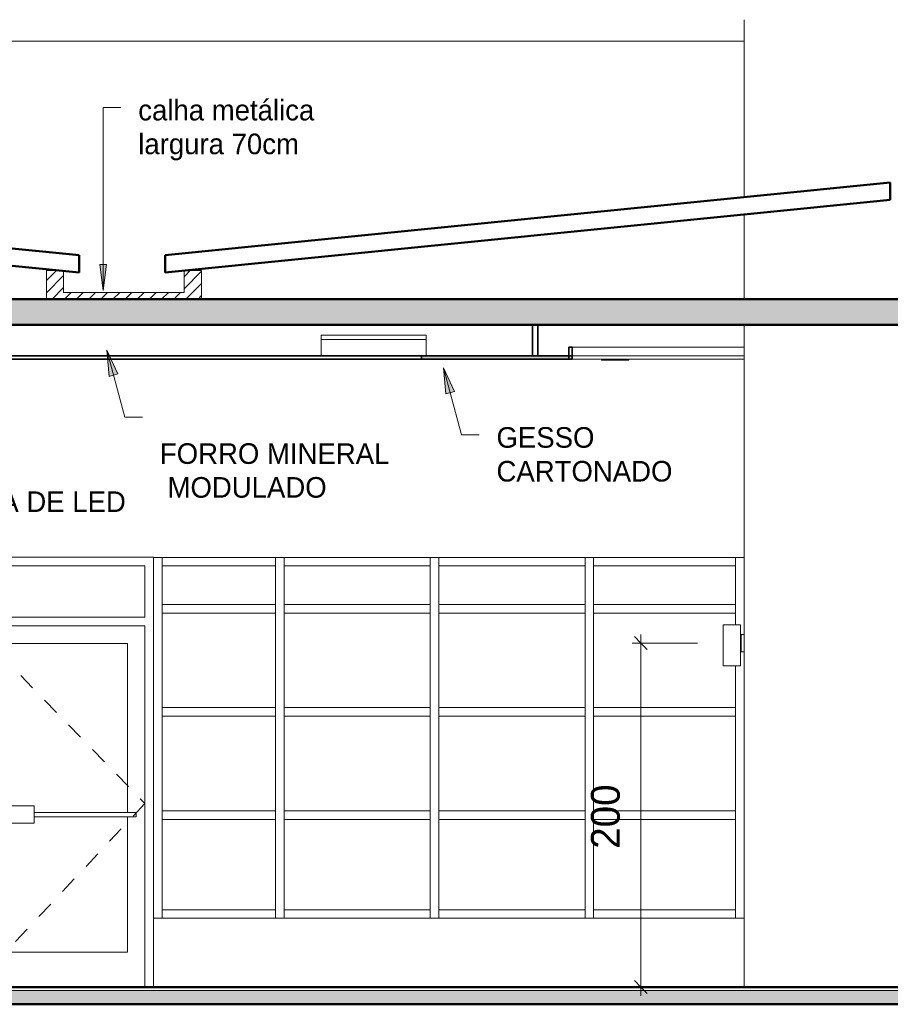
# Model space of a CAD drawing. Header units: metres. Extents: x -31 to 126, y -34 to 31.
# Tile 98 of 104: x 98.78 to 103.84, y -0.1 to 5.62. Entities that reach past the tile are written whole.
import ezdxf

# ---------------------------------------------------------------- set-up
doc = ezdxf.new("R2010")
doc.units = ezdxf.units.M
doc.linetypes.add('Dash', pattern=[0.00635, 0.003175, -0.003175])
for name, color, linetype, lineweight in [('A-ANNO-DIMS', 211, 'Continuous', 9), ('A-ANNO-DIMS-50', 211, 'Continuous', 9), ('A-CLNG', 13, 'Continuous', 18), ('A-CLNG-PATT', 13, 'Continuous', 18), ('A-DETL', 90, 'Continuous', 18), ('A-DETL-GENF', 92, 'Continuous', 18), ('A-DOOR', 31, 'Continuous', 18), ('A-DOOR-FRAM', 31, 'Continuous', 25), ('A-FLOR', 192, 'Continuous', 18), ('A-FLOR-MCUT', 51, 'Continuous', 18), ('A-FLOR-PATT', 8, 'Continuous', 50), ('A-GLAZ-CURT', 52, 'Continuous', 18), ('A-GLAZ-CWMG', 51, 'Continuous', 18), ('A-ROOF', 132, 'Continuous', 18), ('A-WALL', 113, 'Continuous', 18), ('E-LITE-EQPM', 33, 'Continuous', 18), ('G-ANNO-TEXT', 231, 'Continuous', 9)]:
    doc.layers.add(name, color=color, linetype=linetype, lineweight=lineweight)
doc.styles.add('Century Gothic_5', font='GOTHIC.TTF', dxfattribs={"height": 0.119759})
doc.styles.add('Century Gothic_8', font='GOTHIC.TTF', dxfattribs={"height": 0.167663})
doc.dimstyles.new('_Cotas_detalhamento_3_5_mm_2', dxfattribs={"dimscale": 0.3048, "dimtxt": 0.175, "dimasz": 0.246063, "dimexe": 0.164042, "dimexo": 0.492126, "dimgap": 0.246063, "dimtad": 1, "dimdec": 0, "dimlfac": 100, "dimzin": 0, "dimdsep": 46, "dimtxsty": 'Century Gothic_8', "dimblk1": 'OBLIQUE', "dimblk2": 'OBLIQUE', "dimsah": 1, "dimcen": 0.09, "dimdle": 0.164042, "dimazin": 0, "dimtfac": 1, "dimtdec": 4, "dimtix": 1, "dimtmove": 0, "dimatfit": 3, "dimfxl": 1, "dimtvp": 1, "dimtolj": 1, "dimtzin": 0, "dimarcsym": 2})

# ---------------------------------------------------------------- blocks, each defined once
blk = doc.blocks.new('Painel do sistema - Envidraçado-967534-ACUSTICO -CORTE 2')
at = {"layer": 'A-GLAZ-CURT'}
for p, q in [((-20.3273, 0.975), (-21.1523, 0.975)), ((-21.1523, 0.975), (-21.1523, 0.45)), ((-20.3273, 0.45), (-20.3273, 0.975)), ((-21.1523, 0.45), (-20.3273, 0.45))]:
    blk.add_line(p, q, dxfattribs=at)
blk = doc.blocks.new('Painel do sistema - Envidraçado-967535-ACUSTICO -CORTE 2')
at = {"layer": 'A-GLAZ-CURT'}
for p, q in [((-21.2023, 0.975), (-22.0523, 0.975)), ((-22.0523, 0.975), (-22.0523, 0.45)), ((-21.2023, 0.45), (-21.2023, 0.975)), ((-22.0523, 0.45), (-21.2023, 0.45))]:
    blk.add_line(p, q, dxfattribs=at)
blk = doc.blocks.new('Painel do sistema - Envidraçado-2558240-ACUSTICO -CORTE 2')
at = {"layer": 'A-GLAZ-CURT'}
for p, q in [((-23.0023, 0.975), (-23.6613, 0.975)), ((-23.6613, 0.975), (-23.6613, 0.45)), ((-23.0023, 0.45), (-23.0023, 0.975)), ((-23.6613, 0.45), (-23.0023, 0.45))]:
    blk.add_line(p, q, dxfattribs=at)
blk = doc.blocks.new('Montante retangular - 50 x 150 mm-1801392-ACUSTICO -CORTE 2')
at = {"layer": 'A-GLAZ-CWMG'}
for p, q in [((-20.3273, 2.4486), (-20.3273, 2.4986)), ((-20.3273, 2.2), (-20.3273, 2.225))]:
    blk.add_line(p, q, dxfattribs=at)
blk = doc.blocks.new('Montante retangular - 50 x 150 mm-967405-ACUSTICO -CORTE 2')
at = {"layer": 'A-GLAZ-CWMG'}
for p, q in [((-14.4856, 1), (-14.4856, 0.975)), ((-14.4356, 1), (-14.4356, 0.975)), ((-14.4856, 0.45), (-14.4856, 0.4)), ((-14.4356, 0.45), (-14.4356, 0.4))]:
    blk.add_line(p, q, dxfattribs=at)
blk = doc.blocks.new('Painel do sistema - Envidraçado-1801393-ACUSTICO -CORTE 2')
at = {"layer": 'A-GLAZ-CURT'}
for p, q in [((-20.3273, 2.4486), (-21.1523, 2.4486)), ((-21.1523, 2.4486), (-21.1523, 2.225)), ((-20.3273, 2.225), (-20.3273, 2.4486)), ((-21.1523, 2.225), (-20.3273, 2.225))]:
    blk.add_line(p, q, dxfattribs=at)
blk = doc.blocks.new('Painel do sistema - Envidraçado-1801394-ACUSTICO -CORTE 2')
at = {"layer": 'A-GLAZ-CURT'}
for p, q in [((-21.2023, 2.4486), (-22.0523, 2.4486)), ((-22.0523, 2.4486), (-22.0523, 2.225)), ((-21.2023, 2.225), (-21.2023, 2.4486)), ((-22.0523, 2.225), (-21.2023, 2.225))]:
    blk.add_line(p, q, dxfattribs=at)
blk = doc.blocks.new('Painel do sistema - Envidraçado-2558242-ACUSTICO -CORTE 2')
at = {"layer": 'A-GLAZ-CURT'}
for p, q in [((-23.0023, 2.4486), (-23.6613, 2.4486)), ((-23.6613, 2.4486), (-23.6613, 2.225)), ((-23.0023, 2.225), (-23.0023, 2.4486)), ((-23.6613, 2.225), (-23.0023, 2.225))]:
    blk.add_line(p, q, dxfattribs=at)
blk = doc.blocks.new('Montante retangular - 50 x 150 mm-967426-ACUSTICO -CORTE 2')
at = {"layer": 'A-GLAZ-CWMG'}
for p, q in [((-13.6773, 2.175), (-13.6773, 2.2)), ((-13.6773, 1.6), (-13.6773, 1.625))]:
    blk.add_line(p, q, dxfattribs=at)
blk = doc.blocks.new('Montante retangular - 50 x 150 mm-1801390-ACUSTICO -CORTE 2')
at = {"layer": 'A-GLAZ-CWMG'}
for p, q in [((-14.4856, 2.4986), (-14.4856, 2.4486)), ((-14.4356, 2.4986), (-14.4356, 2.4486)), ((-14.4856, 2.225), (-14.4856, 2.2)), ((-14.4356, 2.225), (-14.4356, 2.2))]:
    blk.add_line(p, q, dxfattribs=at)
blk = doc.blocks.new('Montante retangular - 50 x 150 mm-961897-ACUSTICO -CORTE 2')
at = {"layer": 'A-GLAZ-CWMG'}
for p, q in [((-21.1523, 2.175), (-21.1523, 2.225)), ((-20.3273, 2.225), (-20.3273, 2.175))]:
    blk.add_line(p, q, dxfattribs=at)
blk = doc.blocks.new('Montante retangular - 50 x 150 mm-961916-ACUSTICO -CORTE 2')
at = {"layer": 'A-GLAZ-CWMG'}
for p, q in [((-22.0523, 2.175), (-22.0523, 2.225)), ((-21.2023, 2.225), (-21.2023, 2.175))]:
    blk.add_line(p, q, dxfattribs=at)
blk = doc.blocks.new('Montante retangular - 50 x 150 mm-2558234-ACUSTICO -CORTE 2')
at = {"layer": 'A-GLAZ-CWMG'}
for p, q in [((-23.6613, 2.175), (-23.6613, 2.225)), ((-23.0023, 2.225), (-23.0023, 2.175))]:
    blk.add_line(p, q, dxfattribs=at)
blk = doc.blocks.new('Painel do sistema - Envidraçado-967559-ACUSTICO -CORTE 2')
at = {"layer": 'A-GLAZ-CURT'}
for p, q in [((-20.3273, 2.175), (-21.1523, 2.175)), ((-21.1523, 2.175), (-21.1523, 1.625)), ((-20.3273, 2.1067), (-20.3273, 2.175)), ((-20.3273, 1.625), (-20.3273, 1.8676)), ((-21.1523, 1.625), (-20.3273, 1.625))]:
    blk.add_line(p, q, dxfattribs=at)
blk = doc.blocks.new('Painel do sistema - Envidraçado-967560-ACUSTICO -CORTE 2')
at = {"layer": 'A-GLAZ-CURT'}
for p, q in [((-21.2023, 2.175), (-22.0523, 2.175)), ((-22.0523, 2.175), (-22.0523, 1.625)), ((-21.2023, 1.625), (-21.2023, 2.175)), ((-22.0523, 1.625), (-21.2023, 1.625))]:
    blk.add_line(p, q, dxfattribs=at)
blk = doc.blocks.new('Painel do sistema - Envidraçado-2558244-ACUSTICO -CORTE 2')
at = {"layer": 'A-GLAZ-CURT'}
for p, q in [((-23.0023, 2.175), (-23.6613, 2.175)), ((-23.6613, 2.175), (-23.6613, 1.625)), ((-23.0023, 1.625), (-23.0023, 2.175)), ((-23.6613, 1.625), (-23.0023, 1.625))]:
    blk.add_line(p, q, dxfattribs=at)
blk = doc.blocks.new('Montante retangular - 50 x 150 mm-967421-ACUSTICO -CORTE 2')
at = {"layer": 'A-GLAZ-CWMG'}
for p, q in [((-14.4856, 2.2), (-14.4856, 2.175)), ((-14.4356, 2.2), (-14.4356, 2.175)), ((-14.4856, 1.625), (-14.4856, 1.6)), ((-14.4356, 1.625), (-14.4356, 1.6))]:
    blk.add_line(p, q, dxfattribs=at)
blk = doc.blocks.new('Painel do sistema - Envidraçado-V14-ACUSTICO -CORTE 2')
at = {"layer": 'A-GLAZ-CURT'}
for p, q in [((-20.3273, 1.575), (-21.1523, 1.575)), ((-21.1523, 1.575), (-21.1523, 1.025)), ((-20.3273, 1.025), (-20.3273, 1.575)), ((-21.1523, 1.025), (-20.3273, 1.025))]:
    blk.add_line(p, q, dxfattribs=at)
blk = doc.blocks.new('Montante retangular - 50 x 150 mm-967412-ACUSTICO -CORTE 2')
at = {"layer": 'A-GLAZ-CWMG'}
for p, q in [((-13.6773, 0.975), (-13.6773, 1)), ((-13.6773, 0.4), (-13.6773, 0.45))]:
    blk.add_line(p, q, dxfattribs=at)
blk = doc.blocks.new('Arandela - retangular - Irradiando para cima e para baixo 1-1227173-ACUSTICO -CORTE 2')
at = {"layer": 'E-LITE-EQPM'}
for p, q in [((-20.3993, 2.1067), (-20.2993, 2.1067)), ((-20.3993, 1.8676), (-20.3993, 2.1067)), ((-20.2993, 1.8676), (-20.2993, 2.1067)), ((-20.2993, 2.05), (-20.2943, 2.05)), ((-20.2943, 1.95), (-20.2943, 2.05)), ((-20.2943, 2.05), (-20.2773, 2.05)), ((-20.2943, 1.95), (-20.2993, 1.95)), ((-20.2773, 1.95), (-20.2943, 1.95)), ((-20.2993, 1.8676), (-20.3993, 1.8676))]:
    blk.add_line(p, q, dxfattribs=at)
blk = doc.blocks.new('Double_Aluminum_Door_with_Transom_6328 - 6_-0_ x 7_-0_ x 9_-0_H_-V24-ACUSTICO -CORTE 2')
at = {"layer": 'A-DOOR', "linetype": 'Dash'}
for p, q in [((-24.7621, 2.1), (-25.7621, 1.05)), ((-24.7621, 2.1), (-23.7621, 1.0668)), ((-25.7621, 1.05), (-24.7621, 0)), ((-23.7621, 1.0668), (-24.7621, 0))]:
    blk.add_line(p, q, dxfattribs=at)
at = {"layer": 'A-DOOR'}
for p, q in [((-24.7621, 0), (-24.7621, 2.1)), ((-24.7621, 2.1), (-24.7621, 0)), ((-25.6605, 1.9984), (-24.8637, 1.9984)), ((-25.6605, 1.016), (-25.6605, 1.9984)), ((-24.8637, 1.9984), (-24.8637, 1.0541)), ((-24.6605, 1.0541), (-24.6605, 1.9984)), ((-24.6605, 1.9984), (-23.8637, 1.9984)), ((-23.8637, 1.9984), (-23.8637, 1.016)), ((-25.1177, 1.0541), (-24.8129, 1.0541)), ((-25.1177, 0.9525), (-25.1177, 1.0541)), ((-24.8129, 0.9525), (-24.8129, 1.0541)), ((-24.7113, 1.0541), (-24.4065, 1.0541)), ((-24.7113, 0.9525), (-24.7113, 1.0541)), ((-24.4065, 0.9525), (-24.4065, 1.0541)), ((-25.7113, 1.016), (-25.1177, 1.016)), ((-25.7113, 0.9906), (-25.7113, 1.016)), ((-25.1177, 0.9906), (-25.7113, 0.9906)), ((-25.6605, 0.2032), (-25.6605, 0.9906)), ((-24.4065, 1.016), (-23.8129, 1.016)), ((-23.8129, 0.9906), (-24.4065, 0.9906)), ((-23.8637, 0.9906), (-23.8637, 0.2032)), ((-23.8129, 0.9906), (-23.8129, 1.016)), ((-24.8129, 0.9525), (-25.1177, 0.9525)), ((-24.8637, 0.9525), (-24.8637, 0.2032)), ((-24.4065, 0.9525), (-24.7113, 0.9525)), ((-24.6605, 0.2032), (-24.6605, 0.9525)), ((-24.8637, 0.2032), (-25.6605, 0.2032)), ((-23.8637, 0.2032), (-24.6605, 0.2032))]:
    blk.add_line(p, q, dxfattribs=at)
at = {"layer": 'A-DOOR-FRAM', "lineweight": 18}
for p, q in [((-25.8129, 2.4986), (-25.8129, 0.4)), ((-23.7113, 0.4), (-23.7113, 2.4986)), ((-25.7621, 2.1508), (-25.7621, 2.4492)), ((-25.7621, 2.4492), (-23.7621, 2.4492)), ((-23.7621, 2.4492), (-23.7621, 2.1508)), ((-23.7621, 2.1508), (-25.7621, 2.1508)), ((-25.7621, 0), (-25.7621, 2.1)), ((-25.7621, 2.1), (-23.7621, 2.1)), ((-23.7621, 2.1), (-23.7621, 0))]:
    blk.add_line(p, q, dxfattribs=at)
blk = doc.blocks.new('Montante retangular - 50 x 150 mm-961895-ACUSTICO -CORTE 2')
at = {"layer": 'A-GLAZ-CWMG'}
for p, q in [((-21.1523, 0.4), (-21.1523, 0.45)), ((-20.3273, 0.45), (-20.3273, 0.4))]:
    blk.add_line(p, q, dxfattribs=at)
blk = doc.blocks.new('Montante retangular - 50 x 150 mm-961914-ACUSTICO -CORTE 2')
at = {"layer": 'A-GLAZ-CWMG'}
for p, q in [((-22.0523, 0.4), (-22.0523, 0.45)), ((-21.2023, 0.45), (-21.2023, 0.4))]:
    blk.add_line(p, q, dxfattribs=at)
blk = doc.blocks.new('Montante retangular - 50 x 150 mm-2558236-ACUSTICO -CORTE 2')
at = {"layer": 'A-GLAZ-CWMG'}
for p, q in [((-23.6613, 0.4), (-23.6613, 0.45)), ((-23.0023, 0.45), (-23.0023, 0.4))]:
    blk.add_line(p, q, dxfattribs=at)
blk = doc.blocks.new('Montante retangular - 50 x 150 mm-967408-ACUSTICO -CORTE 2')
at = {"layer": 'A-GLAZ-CWMG'}
for p, q in [((-19.2273, 1), (-19.2273, 0.975)), ((-19.2273, 0.45), (-19.2273, 0.4))]:
    blk.add_line(p, q, dxfattribs=at)
blk = doc.blocks.new('Montante retangular - 50 x 150 mm-967428-ACUSTICO -CORTE 2')
at = {"layer": 'A-GLAZ-CWMG'}
for p, q in [((-19.2273, 2.2), (-19.2273, 2.175)), ((-19.2273, 1.625), (-19.2273, 1.6))]:
    blk.add_line(p, q, dxfattribs=at)
blk = doc.blocks.new('Montante retangular - 50 x 150 mm-1801391-ACUSTICO -CORTE 2')
at = {"layer": 'A-GLAZ-CWMG'}
for p, q in [((-19.2273, 2.4986), (-19.2273, 2.4486)), ((-19.2273, 2.225), (-19.2273, 2.2))]:
    blk.add_line(p, q, dxfattribs=at)
blk = doc.blocks.new('Montante retangular - 50 x 150 mm-2558237-ACUSTICO -CORTE 2')
at = {"layer": 'A-GLAZ-CWMG'}
for p, q in [((-23.6613, 2.4486), (-23.6613, 2.4986)), ((-23.0023, 2.4986), (-23.0023, 2.4486))]:
    blk.add_line(p, q, dxfattribs=at)
blk = doc.blocks.new('Montante retangular - 50 x 150 mm-961893-ACUSTICO -CORTE 2')
at = {"layer": 'A-GLAZ-CWMG'}
for p, q in [((-21.1523, 2.4486), (-21.1523, 2.4986)), ((-20.3273, 2.4986), (-20.3273, 2.4486))]:
    blk.add_line(p, q, dxfattribs=at)
blk = doc.blocks.new('Montante retangular - 50 x 150 mm-961912-ACUSTICO -CORTE 2')
at = {"layer": 'A-GLAZ-CWMG'}
for p, q in [((-22.0523, 2.4486), (-22.0523, 2.4986)), ((-21.2023, 2.4986), (-21.2023, 2.4486))]:
    blk.add_line(p, q, dxfattribs=at)
blk = doc.blocks.new('Iluminação embutida - Simples - 160 x 160 x 136mm-2090360-ACUSTICO -CORTE 2')
at = {"layer": 'E-LITE-EQPM'}
for p, q in [((-21.1073, 3.65), (-21.1073, 3.645)), ((-20.9473, 3.645), (-21.1073, 3.645)), ((-20.9473, 3.65), (-20.9473, 3.645))]:
    blk.add_line(p, q, dxfattribs=at)
blk = doc.blocks.new('Luminária comercial - Parabólica quadrada - 0600x0600 mm_2 Lâmpadas_ - 120V-1152860-ACUSTICO -CORTE 2')
at = {"layer": 'E-LITE-EQPM'}
for p, q in [((-22.7363, 3.7897), (-22.1267, 3.7897)), ((-22.7363, 3.7897), (-22.7363, 3.7643)), ((-22.1267, 3.7897), (-22.1267, 3.7643)), ((-22.7363, 3.7643), (-22.1267, 3.7643)), ((-22.7363, 3.7643), (-22.7363, 3.67)), ((-22.1267, 3.7643), (-22.7363, 3.7643)), ((-22.1267, 3.7643), (-22.1267, 3.67))]:
    blk.add_line(p, q, dxfattribs=at)
blk = doc.blocks.new('DIMBLOCK51-ACUSTICO -CORTE 2')
at = {"layer": 'A-ANNO-DIMS-50', "lineweight": 18}
for p, q in [((102.3898, 2), (102.3523, 2.0375)), ((102.3898, 2), (102.4273, 1.9625)), ((102.3898, 0), (102.3523, 0.0375)), ((102.3898, 0), (102.4273, -0.0375))]:
    blk.add_line(p, q, dxfattribs=at)
at = {"layer": 'A-ANNO-DIMS-50'}
for p, q in [((102.3898, 2.05), (102.3898, -0.05)), ((102.7188, 2), (102.3398, 2)), ((102.3898, 2), (102.7188, 2)), ((102.2928, 0), (102.4398, 0)), ((102.3898, 0), (102.2928, 0))]:
    blk.add_line(p, q, dxfattribs=at)
at = {"layer": 'A-ANNO-DIMS-50', "color": 0, "insert": (102.0999, 0.8042), "char_height": 0.16766, "width": 0.47, "attachment_point": 1, "rotation": 90, "line_spacing_factor": 0.984117, "style": 'Century Gothic_8'}
blk.add_mtext('200', dxfattribs=at)
blk = doc.blocks.new('_Oblique')
at = {"color": 0, "linetype": 'ByBlock', "lineweight": -2}
blk.add_line((-0.5, -0.5), (0.5, 0.5), dxfattribs=at)

msp = doc.modelspace()

# ---------------------------------------------------------------- hatches: boundary and pattern name
at = {"layer": 'A-CLNG-PATT'}
h = msp.add_hatch(color=256, dxfattribs=at)
h.paths.add_polyline_path([(105.8884, 3.65), (105.8884, 3.67), (104.9908, 3.67), (104.9908, 3.65), (105.1909, 3.65)], flags=0)
h.paths.add_polyline_path([(116.5908, 3.65), (116.5908, 3.67), (115.8884, 3.67), (115.8884, 3.65), (116.0408, 3.65)], flags=0)
h.paths.add_polyline_path([(96.7859, 3.65), (96.7859, 3.67), (96.0908, 3.67), (96.0908, 3.65)], flags=0)
h.paths.add_polyline_path([(101.1413, 3.65), (101.9908, 3.65), (101.9908, 3.67), (101.1156, 3.67), (101.1156, 3.65)], flags=0)
at = {"layer": 'A-DETL-GENF'}
h = msp.add_hatch(dxfattribs=at)
h.set_pattern_fill('FP_23', color=91, style=0, pattern_type=2)
h.set_pattern_definition([(45, (105.479, 2.875), (-0.03535534, 0.03535534), [])])
h.paths.add_polyline_path([(99.1233, 4), (99.8361, 4), (99.8361, 4.1655), (99.7338, 4.1655), (99.7338, 4.0391), (99.0338, 4.0391), (99.0338, 4.1655), (98.9338, 4.1655), (98.9338, 4), (99.0338, 4)], flags=0)
at = {"layer": 'A-FLOR-PATT', "lineweight": 18}
for points in [[(102.8681, 3.85), (118.4908, 3.85), (118.4908, 4), (94.4058, 4), (94.4058, 3.85), (102.4505, 3.85)], [(104.8327, -0.1), (117.7908, -0.1), (117.7908, -0.02), (94.8908, -0.02), (94.8908, -0.1), (103.9908, -0.1)]]:
    msp.add_hatch(color=256, dxfattribs=at).paths.add_polyline_path(points, flags=0)
at = {"layer": 'G-ANNO-TEXT'}
for color, points in [(250, [(99.2636, 4.0506), (99.2834, 4.2006), (99.2439, 4.2006)]), (10, [(99.2844, 3.7026), (99.298, 3.5509), (99.349, 3.5646)]), (10, [(101.2417, 3.6), (101.2553, 3.4483), (101.3064, 3.4621)])]:
    msp.add_hatch(color=color, dxfattribs=at).paths.add_polyline_path(points, flags=0)

# ---------------------------------------------------------------- linework, layer by layer
at = {"layer": 'A-CLNG', "lineweight": 35}
for p, q in [((101.7606, 3.85), (101.7606, 3.67)), ((101.7906, 3.67), (101.7906, 3.85)), ((101.9908, 3.67), (96.0908, 3.67)), ((101.1156, 3.67), (101.1156, 3.65)), ((101.9908, 3.72), (101.9708, 3.72)), ((101.9708, 3.72), (101.9708, 3.65)), ((101.9908, 3.65), (101.9908, 3.72)), ((96.0908, 3.65), (101.9908, 3.65))]:
    msp.add_line(p, q, dxfattribs=at)
at = {"layer": 'A-CLNG'}
for p, q in [((101.9908, 3.72), (102.9908, 3.72)), ((101.9908, 3.67), (102.9908, 3.67)), ((102.9908, 3.65), (101.9908, 3.65))]:
    msp.add_line(p, q, dxfattribs=at)
at = {"layer": 'A-DETL'}
for p, q in [((99.0338, 4.1655), (98.9338, 4.1655)), ((98.9338, 4.1655), (98.9338, 4)), ((99.0338, 4.0391), (99.0338, 4.1655)), ((99.8361, 4.1655), (99.7338, 4.1655)), ((99.7338, 4.1655), (99.7338, 4.0391)), ((99.8361, 4), (99.8361, 4.1655)), ((99.7338, 4.0391), (99.0338, 4.0391)), ((98.9338, 4), (99.8361, 4))]:
    msp.add_line(p, q, dxfattribs=at)
at = {"layer": 'A-FLOR', "lineweight": 50}
for p, q in [((118.4908, 4), (95.0177, 4)), ((94.4058, 3.85), (118.4908, 3.85)), ((117.7908, 0), (94.8908, 0)), ((94.8908, -0.1), (117.7908, -0.1))]:
    msp.add_line(p, q, dxfattribs=at)
at = {"layer": 'A-FLOR-MCUT'}
msp.add_line((117.7908, -0.02), (94.8908, -0.02), dxfattribs=at)
at = {"layer": 'A-ROOF', "lineweight": 50}
for p, q in [((99.1233, 4.2555), (95.0177, 4.6661)), ((103.8408, 4.6772), (99.6233, 4.2555)), ((103.8408, 4.5768), (103.8408, 4.6772)), ((95.0177, 4.5656), (99.1233, 4.155)), ((99.6233, 4.155), (103.8408, 4.5768)), ((99.1233, 4.155), (99.1233, 4.2555)), ((99.6233, 4.2555), (99.6233, 4.155))]:
    msp.add_line(p, q, dxfattribs=at)
at = {"layer": 'A-WALL'}
for p, q in [((102.9908, 5.6244), (102.9908, 4.5922)), ((102.9908, 5.5), (95.2408, 5.5)), ((102.9908, 4.4918), (102.9908, 4)), ((102.9908, 3.85), (102.9908, 0)), ((97.4552, 2.5), (99.5568, 2.5)), ((99.5568, 2.5), (99.5568, 2.4986)), ((99.5568, 2.4986), (102.9908, 2.4986)), ((102.9908, 0.4), (99.5568, 0.4)), ((99.5568, 0.4), (99.5568, 0))]:
    msp.add_line(p, q, dxfattribs=at)
at = {"layer": 'G-ANNO-TEXT', "color": 250}
for p, q in [((99.2636, 5.1141), (99.366, 5.1141)), ((99.2636, 4.0506), (99.2636, 5.1141)), ((99.2834, 4.2006), (99.2439, 4.2006)), ((99.2439, 4.2006), (99.2636, 4.0506)), ((99.2636, 4.0506), (99.2834, 4.2006))]:
    msp.add_line(p, q, dxfattribs=at)
at = {"layer": 'G-ANNO-TEXT', "color": 10}
for p, q in [((99.2844, 3.7026), (99.298, 3.5509)), ((99.349, 3.5646), (99.2844, 3.7026)), ((99.2844, 3.7026), (99.3895, 3.3136)), ((99.298, 3.5509), (99.349, 3.5646)), ((101.2417, 3.6), (101.2553, 3.4483)), ((101.3064, 3.4621), (101.2417, 3.6)), ((101.2417, 3.6), (101.3468, 3.2111)), ((101.2553, 3.4483), (101.3064, 3.4621)), ((99.3895, 3.3136), (99.4918, 3.3136)), ((101.3468, 3.2111), (101.4491, 3.2111))]:
    msp.add_line(p, q, dxfattribs=at)

# ---------------------------------------------------------------- block references
at = {"layer": 'A-DOOR'}
msp.add_blockref('Double_Aluminum_Door_with_Transom_6328 - 6_-0_ x 7_-0_ x 9_-0_H_-V24-ACUSTICO -CORTE 2', (123.268, 0), dxfattribs=at)
at = {"layer": 'A-GLAZ-CURT'}
for name, p in [('Painel do sistema - Envidraçado-2558242-ACUSTICO -CORTE 2', (123.268, 0)), ('Painel do sistema - Envidraçado-1801394-ACUSTICO -CORTE 2', (122.368, 0)), ('Painel do sistema - Envidraçado-1801394-ACUSTICO -CORTE 2', (123.268, 0)), ('Painel do sistema - Envidraçado-1801393-ACUSTICO -CORTE 2', (123.268, 0)), ('Painel do sistema - Envidraçado-2558244-ACUSTICO -CORTE 2', (123.268, 0)), ('Painel do sistema - Envidraçado-967560-ACUSTICO -CORTE 2', (122.368, 0)), ('Painel do sistema - Envidraçado-967560-ACUSTICO -CORTE 2', (123.268, 0)), ('Painel do sistema - Envidraçado-967559-ACUSTICO -CORTE 2', (123.268, 0)), ('Painel do sistema - Envidraçado-2558244-ACUSTICO -CORTE 2', (123.268, -0.6)), ('Painel do sistema - Envidraçado-967560-ACUSTICO -CORTE 2', (122.368, -0.6)), ('Painel do sistema - Envidraçado-967560-ACUSTICO -CORTE 2', (123.268, -0.6)), ('Painel do sistema - Envidraçado-V14-ACUSTICO -CORTE 2', (123.268, 0)), ('Painel do sistema - Envidraçado-2558240-ACUSTICO -CORTE 2', (123.268, 0)), ('Painel do sistema - Envidraçado-967535-ACUSTICO -CORTE 2', (122.368, 0)), ('Painel do sistema - Envidraçado-967535-ACUSTICO -CORTE 2', (123.268, 0)), ('Painel do sistema - Envidraçado-967534-ACUSTICO -CORTE 2', (123.268, 0))]:
    msp.add_blockref(name, p, dxfattribs=at)
at = {"layer": 'A-GLAZ-CWMG'}
for name, p in [('Montante retangular - 50 x 150 mm-1801391-ACUSTICO -CORTE 2', (118.834, 0)), ('Montante retangular - 50 x 150 mm-2558237-ACUSTICO -CORTE 2', (123.268, 0)), ('Montante retangular - 50 x 150 mm-1801390-ACUSTICO -CORTE 2', (114.7513, 0)), ('Montante retangular - 50 x 150 mm-961912-ACUSTICO -CORTE 2', (122.368, 0)), ('Montante retangular - 50 x 150 mm-1801390-ACUSTICO -CORTE 2', (115.6513, 0)), ('Montante retangular - 50 x 150 mm-961912-ACUSTICO -CORTE 2', (123.268, 0)), ('Montante retangular - 50 x 150 mm-1801390-ACUSTICO -CORTE 2', (116.5513, 0)), ('Montante retangular - 50 x 150 mm-961893-ACUSTICO -CORTE 2', (123.268, 0)), ('Montante retangular - 50 x 150 mm-1801392-ACUSTICO -CORTE 2', (123.268, 0)), ('Montante retangular - 50 x 150 mm-2558234-ACUSTICO -CORTE 2', (123.268, 0)), ('Montante retangular - 50 x 150 mm-967428-ACUSTICO -CORTE 2', (118.834, 0)), ('Montante retangular - 50 x 150 mm-967421-ACUSTICO -CORTE 2', (114.7513, 0)), ('Montante retangular - 50 x 150 mm-961916-ACUSTICO -CORTE 2', (122.368, 0)), ('Montante retangular - 50 x 150 mm-967421-ACUSTICO -CORTE 2', (115.6513, 0)), ('Montante retangular - 50 x 150 mm-961916-ACUSTICO -CORTE 2', (123.268, 0)), ('Montante retangular - 50 x 150 mm-967421-ACUSTICO -CORTE 2', (116.5513, 0)), ('Montante retangular - 50 x 150 mm-961897-ACUSTICO -CORTE 2', (123.268, 0)), ('Montante retangular - 50 x 150 mm-967426-ACUSTICO -CORTE 2', (116.618, 0)), ('Montante retangular - 50 x 150 mm-2558234-ACUSTICO -CORTE 2', (123.268, -0.6)), ('Montante retangular - 50 x 150 mm-961916-ACUSTICO -CORTE 2', (122.368, -0.6)), ('Montante retangular - 50 x 150 mm-961916-ACUSTICO -CORTE 2', (123.268, -0.6)), ('Montante retangular - 50 x 150 mm-961897-ACUSTICO -CORTE 2', (123.268, -0.6)), ('Montante retangular - 50 x 150 mm-967428-ACUSTICO -CORTE 2', (118.834, -0.6)), ('Montante retangular - 50 x 150 mm-967421-ACUSTICO -CORTE 2', (114.7513, -0.6)), ('Montante retangular - 50 x 150 mm-967421-ACUSTICO -CORTE 2', (115.6513, -0.6)), ('Montante retangular - 50 x 150 mm-967421-ACUSTICO -CORTE 2', (116.5513, -0.6)), ('Montante retangular - 50 x 150 mm-967426-ACUSTICO -CORTE 2', (116.618, -0.6)), ('Montante retangular - 50 x 150 mm-2558234-ACUSTICO -CORTE 2', (123.268, -1.2)), ('Montante retangular - 50 x 150 mm-967408-ACUSTICO -CORTE 2', (118.834, 0)), ('Montante retangular - 50 x 150 mm-967405-ACUSTICO -CORTE 2', (114.7513, 0)), ('Montante retangular - 50 x 150 mm-961916-ACUSTICO -CORTE 2', (122.368, -1.2)), ('Montante retangular - 50 x 150 mm-967405-ACUSTICO -CORTE 2', (115.6513, 0)), ('Montante retangular - 50 x 150 mm-961916-ACUSTICO -CORTE 2', (123.268, -1.2)), ('Montante retangular - 50 x 150 mm-967405-ACUSTICO -CORTE 2', (116.5513, 0)), ('Montante retangular - 50 x 150 mm-961897-ACUSTICO -CORTE 2', (123.268, -1.2)), ('Montante retangular - 50 x 150 mm-967412-ACUSTICO -CORTE 2', (116.618, 0)), ('Montante retangular - 50 x 150 mm-2558236-ACUSTICO -CORTE 2', (123.268, 0)), ('Montante retangular - 50 x 150 mm-961914-ACUSTICO -CORTE 2', (122.368, 0)), ('Montante retangular - 50 x 150 mm-961914-ACUSTICO -CORTE 2', (123.268, 0)), ('Montante retangular - 50 x 150 mm-961895-ACUSTICO -CORTE 2', (123.268, 0))]:
    msp.add_blockref(name, p, dxfattribs=at)
at = {"layer": 'E-LITE-EQPM'}
for name in ['Luminária comercial - Parabólica quadrada - 0600x0600 mm_2 Lâmpadas_ - 120V-1152860-ACUSTICO -CORTE 2', 'Iluminação embutida - Simples - 160 x 160 x 136mm-2090360-ACUSTICO -CORTE 2', 'Arandela - retangular - Irradiando para cima e para baixo 1-1227173-ACUSTICO -CORTE 2']:
    msp.add_blockref(name, (123.268, 0), dxfattribs=at)

# ---------------------------------------------------------------- texts
at = {"layer": 'G-ANNO-TEXT', "color": 7, "insert": (99.4676, 5.1586), "char_height": 0.119759, "width": 1.461, "attachment_point": 1, "line_spacing_factor": 0.984117, "style": 'Century Gothic_5', "bg_fill": 3, "box_fill_scale": 1.25, "bg_fill_color": 0, "bg_fill_transparency": 0}
msp.add_mtext('calha metálica\\Plargura 70cm', dxfattribs=at)
at = {"layer": 'G-ANNO-TEXT', "color": 1, "attachment_point": 1, "line_spacing_factor": 0.984117, "style": 'Century Gothic_5'}
for s, insert, char_height, width in [('GESSO\\PCARTONADO', (101.5507, 3.2556), 0.11976, 1.29), ('\\PFORRO MINERAL\\P MODULADO', (99.5934, 3.3582), 0.119759, 1.572), ('SANCA DE  GESSO COM FITA DE LED', (96.4856, 2.882), 0.119759, 3.4485)]:
    msp.add_mtext(s, dxfattribs=dict(at, insert=insert, char_height=char_height, width=width))

# ---------------------------------------------------------------- dimensions: what is measured, and where the dimension line sits
at = {"layer": 'A-ANNO-DIMS'}
dim = msp.add_linear_dim(base=(102.3898, 0), p1=(102.8688, 2), p2=(102.4428, 0), angle=90, dimstyle='_Cotas_detalhamento_3_5_mm_2', override={"dimpost": '<>', "dimfxl": 2.044852}, dxfattribs=at)
dim.commit()
dim.dimension.update_dxf_attribs({"geometry": 'DIMBLOCK51-ACUSTICO -CORTE 2', "text_midpoint": (102.2267, 1)})

doc.saveas('drawing.dxf')
